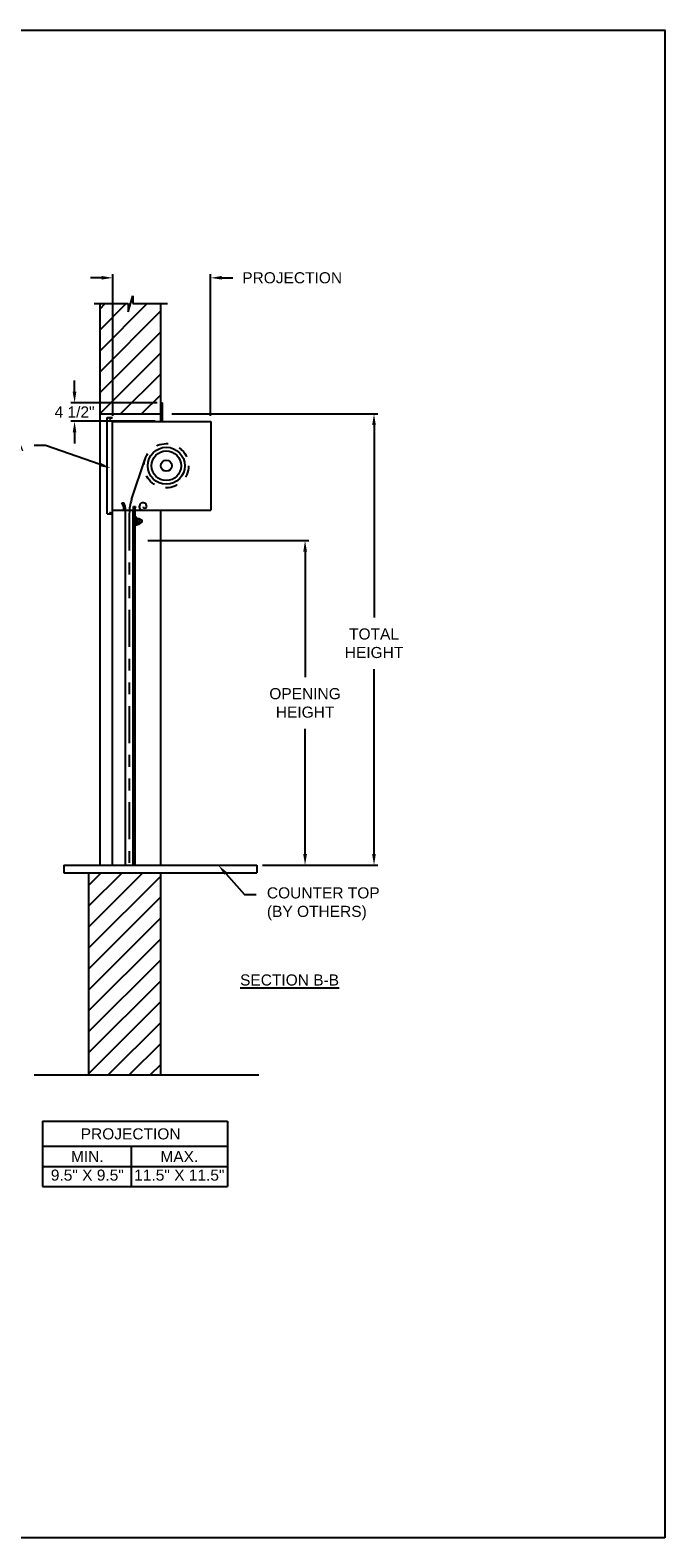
# Model space of a CAD drawing. Header units: inches. Extents: x 169.6 to 233, y 214.8 to 266.5.
# Tile 18 of 18: x 208.4 to 213.7, y 253.2 to 265.9. Entities that reach past the tile are written whole.
import ezdxf
from ezdxf import colors
from ezdxf.entities.mleader import LeaderData, LeaderLine
from ezdxf.math import Vec2, Vec3

# ---------------------------------------------------------------- set-up
doc = ezdxf.new("R2010")
doc.units = ezdxf.units.IN
doc.header["$LTSCALE"] = 0.25
doc.header["$MEASUREMENT"] = 0
doc.linetypes.add('HIDDEN', pattern=[0.375, 0.25, -0.125])
doc.linetypes.add('PHANTOM', pattern=[2.5, 1.25, -0.25, 0.25, -0.25, 0.25, -0.25])
doc.layers.add('ANNOTATIONS', color=1, linetype='Continuous')
doc.layers.add('PUSH UP OPERATION RH', color=7, linetype='Continuous')
doc.styles.add('ARIAL', font='arial.ttf', dxfattribs={"height": 0.09375})
doc.dimstyles.new('STANDARD$0', dxfattribs={"dimtxt": 0.09375, "dimasz": 0.09375, "dimexe": 0.03125, "dimexo": 0.046875, "dimgap": 0.09, "dimtad": 0, "dimtih": 1, "dimtoh": 1, "dimdec": 4, "dimzin": 0, "dimdsep": 46, "dimtxsty": 'ARIAL', "dimcen": 0.09, "dimadec": 0, "dimazin": 0, "dimtfac": 1, "dimtdec": 4, "dimtofl": 0, "dimtmove": 0, "dimatfit": 1, "dimfxl": 1, "dimtolj": 1, "dimtzin": 0, "dimarcsym": 0})
pattern_1 = [(45, (46.65864, 1.40923), (-0.08838835, 0.08838835), [])]

# ---------------------------------------------------------------- blocks, each defined once
blk = doc.blocks.new('*D18')
at = {"layer": 'ANNOTATIONS', "color": 0, "lineweight": -2, "transparency": 16777216}
for p, q in [((209.055, 262.675), (209.055, 263.872)), ((209.883, 262.675), (209.883, 263.872)), ((208.961, 263.84), (208.867, 263.84)), ((209.977, 263.84), (210.071, 263.84))]:
    blk.add_line(p, q, dxfattribs=at)
at = {"layer": 'ANNOTATIONS', "color": 0, "transparency": 16777216}
for points in [[(208.961, 263.856), (208.961, 263.825), (209.055, 263.84)], [(209.977, 263.856), (209.977, 263.825), (209.883, 263.84)]]:
    blk.add_solid(points, dxfattribs=at)
at = {"layer": 'defpoints', "color": 0, "transparency": 16777216}
for p in [(209.883, 263.84), (209.055, 262.628), (209.883, 262.628)]:
    blk.add_point(p, dxfattribs=at)
at = {"layer": 'ANNOTATIONS', "color": 0, "transparency": 16777216, "insert": (210.572, 263.84), "char_height": 0.09375, "width": 0.03196, "attachment_point": 5, "style": 'ARIAL'}
blk.add_mtext('\\A1;PROJECTION', dxfattribs=at)
blk = doc.blocks.new('*D19')
at = {"layer": 'ANNOTATIONS', "color": 0, "lineweight": -2, "transparency": 16777216}
for p, q in [((208.733, 262.878), (208.733, 262.972)), ((209.43, 262.784), (208.702, 262.784)), ((209.414, 262.628), (208.702, 262.628)), ((208.733, 262.534), (208.733, 262.44))]:
    blk.add_line(p, q, dxfattribs=at)
at = {"layer": 'ANNOTATIONS', "color": 0, "transparency": 16777216}
for points in [[(208.717, 262.878), (208.748, 262.878), (208.733, 262.784)], [(208.717, 262.534), (208.748, 262.534), (208.733, 262.628)]]:
    blk.add_solid(points, dxfattribs=at)
at = {"layer": 'defpoints', "color": 0, "transparency": 16777216}
for p in [(208.733, 262.784), (209.477, 262.784), (209.461, 262.628)]:
    blk.add_point(p, dxfattribs=at)
at = {"layer": 'ANNOTATIONS', "color": 0, "transparency": 16777216, "insert": (208.733, 262.706), "char_height": 0.0938, "attachment_point": 5, "style": 'ARIAL'}
blk.add_mtext('\\A1;4 1/2"', dxfattribs=at)
blk = doc.blocks.new('*D21')
at = {"layer": 'ANNOTATIONS', "color": 0, "lineweight": -2, "transparency": 16777216}
for p, q in [((209.352, 261.621), (210.713, 261.621)), ((210.681, 261.527), (210.681, 260.467)), ((210.681, 258.972), (210.681, 260.032)), ((210.32, 258.878), (210.713, 258.878))]:
    blk.add_line(p, q, dxfattribs=at)
at = {"layer": 'ANNOTATIONS', "color": 0, "transparency": 16777216}
for points in [[(210.666, 261.527), (210.697, 261.527), (210.681, 261.621)], [(210.666, 258.972), (210.697, 258.972), (210.681, 258.878)]]:
    blk.add_solid(points, dxfattribs=at)
at = {"layer": 'defpoints', "color": 0, "transparency": 16777216}
for p in [(209.305, 261.621), (210.681, 261.621), (210.274, 258.878)]:
    blk.add_point(p, dxfattribs=at)
at = {"layer": 'ANNOTATIONS', "color": 0, "transparency": 16777216, "insert": (210.681, 260.249), "char_height": 0.09375, "attachment_point": 5, "style": 'ARIAL'}
blk.add_mtext('\\A1;OPENING \\PHEIGHT', dxfattribs=at)
blk = doc.blocks.new('*D22')
at = {"layer": 'ANNOTATIONS', "color": 0, "lineweight": -2, "transparency": 16777216}
for p, q in [((209.555, 262.69), (211.295, 262.69)), ((211.264, 262.597), (211.264, 260.97)), ((211.264, 258.972), (211.264, 260.535)), ((210.32, 258.878), (211.295, 258.878))]:
    blk.add_line(p, q, dxfattribs=at)
at = {"layer": 'ANNOTATIONS', "color": 0, "transparency": 16777216}
for points in [[(211.248, 262.597), (211.279, 262.597), (211.264, 262.69)], [(211.248, 258.972), (211.279, 258.972), (211.264, 258.878)]]:
    blk.add_solid(points, dxfattribs=at)
at = {"layer": 'defpoints', "color": 0, "transparency": 16777216}
for p in [(209.508, 262.69), (210.274, 258.878), (211.264, 258.878)]:
    blk.add_point(p, dxfattribs=at)
at = {"layer": 'ANNOTATIONS', "color": 0, "transparency": 16777216, "insert": (211.264, 260.753), "char_height": 0.0938, "attachment_point": 5, "style": 'ARIAL'}
blk.add_mtext('\\A1;TOTAL\\PHEIGHT', dxfattribs=at)

msp = doc.modelspace()

# ---------------------------------------------------------------- hatches: boundary and pattern name
at = {"layer": 'PUSH UP OPERATION RH', "linetype": 'Continuous'}
h = msp.add_hatch(dxfattribs=at)
h.set_pattern_fill('ANSI31', color=256, style=0)
h.set_pattern_definition(pattern_1)
h.paths.add_polyline_path([(209.46105, 263.6223), (209.22455, 263.6223), (209.22455, 263.68696), (209.18614, 263.5536), (209.18614, 263.6223), (208.94542, 263.6223), (208.94542, 262.69028), (209.46105, 262.69028)])
h = msp.add_hatch(dxfattribs=at)
h.set_pattern_fill('ANSI31', color=256, style=0)
h.set_pattern_definition(pattern_1)
h.paths.add_polyline_path([(209.46105, 258.81378), (208.85167, 258.81378), (208.85167, 257.1067), (209.46105, 257.1067)])

# ---------------------------------------------------------------- linework, layer by layer
at = {"layer": 'ANNOTATIONS'}
for p, q in [((208.46053, 256.71567), (208.46053, 256.1643)), ((208.46053, 256.71567), (210.02564, 256.71567)), ((210.02564, 256.71567), (210.02564, 256.1643)), ((208.46053, 256.5042), (210.02564, 256.5042)), ((209.2109, 256.5042), (209.2109, 256.1643)), ((208.46053, 256.33425), (210.02564, 256.33425)), ((208.46053, 256.1643), (210.02564, 256.1643))]:
    msp.add_line(p, q, dxfattribs=at)
at = {"layer": 'defpoints'}
msp.add_lwpolyline([(213.72204, 253.19707), (194.25216, 253.19707), (194.25216, 265.93218), (213.72204, 265.93218)], close=True, dxfattribs=at)
at = {"layer": 'PUSH UP OPERATION RH', "linetype": 'Continuous'}
for p, q in [((208.89903, 263.6223), (209.18614, 263.6223)), ((208.94542, 263.6223), (208.94542, 258.87778)), ((209.18614, 263.5536), (209.22455, 263.68696)), ((209.18614, 263.6223), (209.18614, 263.5536)), ((209.22455, 263.68696), (209.22455, 263.6223)), ((209.22455, 263.6223), (209.51974, 263.6223)), ((209.46105, 262.62778), (209.46105, 263.6223)), ((209.46105, 262.78403), (209.47667, 262.78403)), ((209.47667, 262.62778), (209.47667, 262.78403)), ((208.94542, 262.69028), (209.46105, 262.69028)), ((209.00821, 261.84653), (209.00821, 262.65903)), ((209.00821, 262.65903), (209.0548, 262.65903)), ((209.02786, 262.64348), (209.0548, 262.65903)), ((209.0548, 258.87778), (209.0548, 262.62778)), ((209.0548, 262.62778), (209.88323, 262.62778)), ((209.88323, 262.62778), (209.88323, 261.87778)), ((209.21505, 261.96686), (209.33039, 262.31218)), ((209.00821, 261.84653), (209.0548, 261.84653)), ((209.02786, 261.86208), (209.0548, 261.84653)), ((209.0548, 261.87778), (209.22698, 261.87778)), ((209.13323, 261.94028), (209.14886, 261.94028)), ((209.16448, 258.87778), (209.16448, 261.87778)), ((209.22698, 258.87778), (209.22698, 261.87778)), ((209.23095, 261.90903), (209.24657, 261.90903)), ((209.24261, 261.87778), (209.24261, 258.87778)), ((209.24261, 261.87778), (209.88323, 261.87778)), ((209.46105, 258.87778), (209.46105, 261.87778)), ((209.25823, 261.81528), (209.24261, 261.81528)), ((209.24261, 261.75278), (209.25823, 261.75278)), ((209.25823, 261.75278), (209.25823, 261.81528)), ((209.26119, 261.76059), (209.27848, 261.76059)), ((209.27807, 261.79575), (209.26129, 261.79575)), ((209.27845, 261.77231), (209.26145, 261.77231)), ((209.26157, 261.80747), (209.27766, 261.80747)), ((209.28164, 261.80174), (209.28173, 261.76563)), ((209.28977, 261.76847), (209.29927, 261.77394)), ((209.29029, 261.7993), (209.29928, 261.79411)), ((208.64232, 258.87778), (210.27355, 258.87778)), ((208.64232, 258.87778), (208.64232, 258.81378)), ((208.64232, 258.81378), (210.27355, 258.81378)), ((208.85167, 258.81378), (208.85167, 257.1067)), ((209.46105, 257.1067), (209.46105, 258.81378)), ((210.27355, 258.87778), (210.27355, 258.81378)), ((208.39023, 257.1067), (210.28965, 257.1067))]:
    msp.add_line(p, q, dxfattribs=at)
at = {"layer": 'PUSH UP OPERATION RH', "linetype": 'PHANTOM'}
msp.add_line((209.19573, 261.84806), (209.19573, 258.87778), dxfattribs=at)
at = {"layer": 'PUSH UP OPERATION RH', "linetype": 'HIDDEN'}
msp.add_circle((209.50823, 262.25278), 0.1875, dxfattribs=at)
at = {"layer": 'PUSH UP OPERATION RH', "linetype": 'Continuous'}
for radius in [0.15625, 0.125, 0.04685]:
    msp.add_circle((209.50823, 262.25278), radius, dxfattribs=at)
for centre, radius, start, end in [((209.57073, 261.84806), 0.375, 161.529967, 180), ((209.03486, 261.88248), 0.11409, 357.636172, 30.436314), ((209.05049, 261.88248), 0.11409, 357.636172, 30.436314), ((209.35198, 261.87778), 0.125, 165.522488, 180), ((209.36761, 261.87778), 0.125, 165.522488, 180), ((209.31139, 261.90903), 0.03125, 0, 270.000001), ((209.32701, 261.90903), 0.01562, 180, 0), ((209.28159, 261.78403), 0.02344, 150, 210), ((209.26516, 261.80151), 0.00695, 121.141954, 236.052996), ((209.26529, 261.76636), 0.00708, 122.850833, 234.558993), ((209.27521, 261.80151), 0.00644, 296.373308, 67.572004), ((209.27508, 261.76636), 0.0067, 300.490233, 62.691871), ((209.25815, 261.78403), 0.02344, 330, 30), ((209.28159, 261.78403), 0.01758, 60.31878, 89.815958), ((209.28159, 261.78403), 0.01758, 270.603848, 297.736938), ((209.29331, 261.78403), 0.01172, 300.599928, 59.335393)]:
    msp.add_arc(centre, radius, start, end, dxfattribs=at)
msp.add_point((209.25823, 261.75278), dxfattribs=at)

# ---------------------------------------------------------------- texts
at = {"layer": 'ANNOTATIONS', "insert": (210.55004, 257.95615), "char_height": 0.09375, "width": 1.3823677, "attachment_point": 2, "style": 'ARIAL'}
msp.add_mtext('{\\LSECTION B-B}', dxfattribs=at)
at = {"layer": 'ANNOTATIONS', "char_height": 0.09375, "attachment_point": 2, "style": 'ARIAL'}
for s, width, insert in [('PROJECTION ', 1.7594917, (209.20674, 256.65624)), ('MIN.\\P9.5" X 9.5" ', 0.6711642, (208.84071, 256.46425)), ('MAX.\\P11.5" X 11.5"', 0.7869326, (209.61836, 256.46425))]:
    msp.add_mtext_dynamic_manual_height_columns(s, width=width, gutter_width=1.36268, heights=[0], dxfattribs=dict(at, insert=insert))

# ---------------------------------------------------------------- dimensions: what is measured, and where the dimension line sits
at = {"layer": 'ANNOTATIONS'}
dim = msp.add_linear_dim(base=(209.88323, 263.84038), p1=(209.0548, 262.62778), p2=(209.88323, 262.62778), text='PROJECTION', dimstyle='STANDARD$0', dxfattribs=at)
dim.commit()
dim.dimension.update_dxf_attribs({"geometry": '*D18', "text_midpoint": (210.57234, 263.84038), "dimtype": 160})
for base, p1, p2, text, picture, middle in [((208.73284, 262.78403), (209.46105, 262.62778), (209.47667, 262.78403), '4 1/2"', '*D19', (208.73284, 262.7059)), ((211.26361, 258.87778), (209.50792, 262.69028), (210.27355, 258.87778), 'TOTAL\\PHEIGHT', '*D22', (211.26361, 260.75278))]:
    dim = msp.add_linear_dim(base=base, p1=p1, p2=p2, angle=90, text=text, dimstyle='STANDARD$0', dxfattribs=at)
    dim.commit()
    dim.dimension.update_dxf_attribs({"geometry": picture, "text_midpoint": middle, "dimtype": 160})
dim = msp.add_linear_dim(base=(210.68149, 261.62058), p1=(210.27355, 258.87778), p2=(209.30511, 261.62058), angle=90, text='OPENING \\PHEIGHT', dimstyle='STANDARD$0', dxfattribs=at)
dim.commit()
dim.dimension.update_dxf_attribs({"geometry": '*D21', "text_midpoint": (210.68149, 260.24918)})

# ---------------------------------------------------------------- leaders
ml = msp.add_multileader_mtext('Standard', dxfattribs=at)
ml.set_content('FASCIA', color=256, style='ARIAL')
ml.set_leader_properties()
ml.build(insert=Vec2(0, 0))
ml.multileader.update_dxf_attribs({"dogleg_length": 0.36, "arrow_head_size": 0.09375})
ctx = ml.context
ctx.base_point, ctx.char_height, ctx.arrow_head_size, ctx.landing_gap_size, ctx.plane_origin = Vec3(207.74797, 262.42422), 0.09375, 0.09375, 0.09, Vec3(206.7149, 262.42344)
ctx.text_align_type = 2
notes = []
notes.append((ctx, [(1, (1, 1, 0), (208.48841, 262.42422), (-1, 0), 0.09796, [(0, [(209.03784, 262.23224)], 0, [])])]))
ctx.mtext.insert, ctx.mtext.width, ctx.mtext.alignment, ctx.mtext.flow_direction = Vec3(208.30045, 262.4719), 0.9445531, 3, 5
ml = msp.add_multileader_mtext('Standard', dxfattribs=at)
ml.set_content('COUNTER TOP\\P(BY OTHERS)', color=256, style='ARIAL')
ml.set_leader_properties()
ml.build(insert=Vec2(0, 0))
ml.multileader.update_dxf_attribs({"dogleg_length": 0.36, "arrow_head_size": 0.09375})
ctx = ml.context
ctx.base_point, ctx.char_height, ctx.arrow_head_size, ctx.landing_gap_size, ctx.plane_origin = Vec3(210.2685, 258.63116), 0.09375, 0.09375, 0.09, Vec3(209.48346, 258.19793)
notes.append((ctx, [(0, (1, 1, 0), (210.17054, 258.63116), (1, 0), 0.09796, [(0, [(209.94846, 258.87778)], 0, [])])]))
ctx.mtext.insert, ctx.mtext.width, ctx.mtext.flow_direction = Vec3(210.3585, 258.69181), 0.9445531, 5
for ctx, leaders in notes:
    for number, flags, end, landing, length, lines in leaders:
        leader = LeaderData()
        leader.index, (leader.has_last_leader_line, leader.has_dogleg_vector, leader.attachment_direction) = number, flags
        leader.last_leader_point, leader.dogleg_vector, leader.dogleg_length = Vec3(end), Vec3(landing), length
        for number, points, colour, breaks in lines:
            line = LeaderLine()
            line.index, line.vertices, line.color, line.breaks = number, Vec3.list(points), colors.encode_raw_color(colour), breaks
            leader.lines.append(line)
        ctx.leaders.append(leader)

doc.saveas('drawing.dxf')
